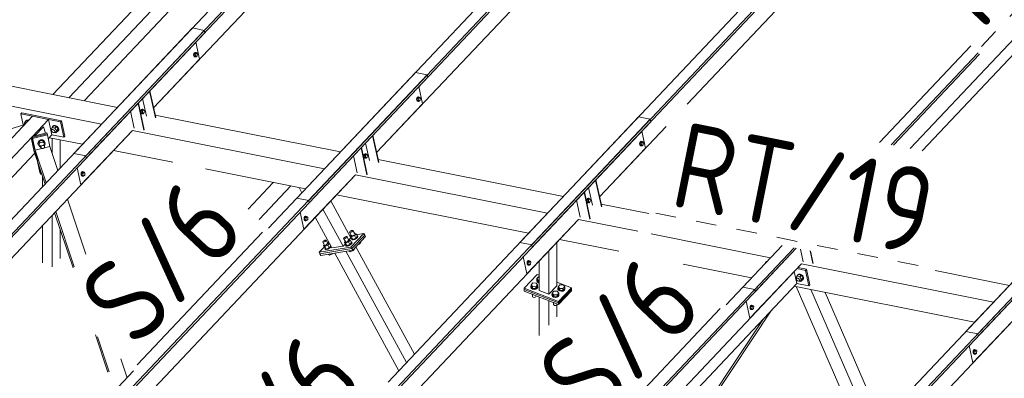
# Model space of a CAD drawing. Header units: millimetres. Extents: x -681 to 506, y -45 to 794.
# Tile 49 of 256: x -556 to -499, y 370 to 391. Entities that reach past the tile are written whole.
import ezdxf

# ---------------------------------------------------------------- set-up
doc = ezdxf.new("R2010")
doc.units = ezdxf.units.MM
doc.header["$LTSCALE"] = 0.6
doc.linetypes.add('XKITLINE00', pattern=[0])
doc.linetypes.add('XKITLINE02', pattern=[4, 2, -2])
for name, color, linetype, lineweight in [('Bolt', 7, 'Continuous', 0), ('Part', 2, 'Continuous', 0), ('PartMark', 3, 'Continuous', 0)]:
    doc.layers.add(name, color=color, linetype=linetype, lineweight=lineweight)
doc.styles.add('ISOCPEUR', font='ISOCPEUR.TTF')

msp = doc.modelspace()

# ---------------------------------------------------------------- linework, layer by layer
at = {"layer": 'Bolt', "color": 3, "linetype": 'XKITLINE00', "lineweight": 0}
for p, q in [((-546.008, 388.975), (-546.025, 388.908)), ((-546.025, 388.908), (-546.022, 388.844)), ((-546.022, 388.844), (-546.001, 388.799)), ((-545.977, 389.026), (-546.008, 388.975)), ((-546.001, 388.904), (-545.985, 388.971)), ((-545.999, 388.839), (-546.001, 388.904)), ((-545.978, 388.795), (-545.999, 388.839)), ((-545.977, 388.963), (-545.99, 388.849)), ((-545.99, 388.849), (-545.942, 388.799)), ((-545.99, 388.849), (-545.92, 388.835)), ((-545.985, 388.971), (-545.953, 389.022)), ((-545.939, 389.048), (-545.977, 389.026)), ((-545.918, 389.026), (-545.977, 388.963)), ((-545.977, 388.963), (-545.908, 388.949)), ((-545.953, 389.022), (-545.916, 389.044)), ((-545.939, 389.048), (-545.916, 389.044)), ((-545.92, 388.835), (-545.908, 388.949)), ((-545.872, 388.785), (-545.92, 388.835)), ((-545.918, 389.026), (-545.848, 389.012)), ((-545.916, 389.044), (-545.882, 389.031)), ((-545.908, 388.949), (-545.848, 389.012)), ((-545.882, 389.031), (-545.876, 389.018)), ((-545.812, 388.849), (-545.872, 388.785)), ((-545.848, 389.012), (-545.8, 388.962)), ((-545.8, 388.962), (-545.812, 388.849)), ((-546.001, 388.799), (-545.967, 388.786)), ((-545.944, 388.781), (-545.978, 388.795)), ((-545.967, 388.786), (-545.944, 388.781)), ((-545.921, 388.795), (-545.944, 388.781)), ((-545.942, 388.799), (-545.872, 388.785)), ((-533, 386.379), (-533.017, 386.312)), ((-533.017, 386.312), (-533.014, 386.248)), ((-533.014, 386.248), (-532.993, 386.203)), ((-532.969, 386.43), (-533, 386.379)), ((-532.993, 386.307), (-532.977, 386.374)), ((-532.991, 386.243), (-532.993, 386.307)), ((-532.993, 386.203), (-532.959, 386.19)), ((-532.97, 386.198), (-532.991, 386.243)), ((-532.969, 386.366), (-532.982, 386.253)), ((-532.982, 386.253), (-532.934, 386.203)), ((-532.982, 386.253), (-532.912, 386.239)), ((-532.977, 386.374), (-532.945, 386.425)), ((-532.936, 386.185), (-532.97, 386.198)), ((-532.931, 386.452), (-532.969, 386.43)), ((-532.91, 386.43), (-532.969, 386.366)), ((-532.969, 386.366), (-532.9, 386.352)), ((-532.959, 386.19), (-532.936, 386.185)), ((-532.945, 386.425), (-532.908, 386.447)), ((-532.913, 386.198), (-532.936, 386.185)), ((-532.934, 386.203), (-532.864, 386.189)), ((-532.931, 386.452), (-532.908, 386.447)), ((-532.912, 386.239), (-532.9, 386.352)), ((-532.864, 386.189), (-532.912, 386.239)), ((-532.91, 386.43), (-532.84, 386.416)), ((-532.908, 386.447), (-532.874, 386.434)), ((-532.9, 386.352), (-532.84, 386.416)), ((-532.874, 386.434), (-532.868, 386.421)), ((-532.804, 386.252), (-532.864, 386.189)), ((-532.84, 386.416), (-532.792, 386.366)), ((-532.792, 386.366), (-532.804, 386.252)), ((-549.107, 385.657), (-549.124, 385.59)), ((-549.124, 385.59), (-549.121, 385.526)), ((-549.121, 385.526), (-549.1, 385.481)), ((-549.076, 385.708), (-549.107, 385.657)), ((-549.101, 385.586), (-549.084, 385.653)), ((-549.098, 385.521), (-549.101, 385.586)), ((-549.1, 385.481), (-549.066, 385.468)), ((-549.077, 385.477), (-549.098, 385.521)), ((-549.077, 385.645), (-549.089, 385.531)), ((-549.089, 385.531), (-549.041, 385.481)), ((-549.089, 385.531), (-549.019, 385.517)), ((-549.084, 385.653), (-549.053, 385.704)), ((-549.017, 385.708), (-549.077, 385.645)), ((-549.077, 385.645), (-549.007, 385.631)), ((-549.043, 385.463), (-549.077, 385.477)), ((-549.038, 385.73), (-549.076, 385.708)), ((-549.066, 385.468), (-549.043, 385.463)), ((-549.053, 385.704), (-549.015, 385.726)), ((-549.02, 385.477), (-549.043, 385.463)), ((-549.041, 385.481), (-548.971, 385.467)), ((-549.038, 385.73), (-549.015, 385.726)), ((-549.019, 385.517), (-549.007, 385.631)), ((-548.971, 385.467), (-549.019, 385.517)), ((-549.017, 385.708), (-548.947, 385.694)), ((-549.015, 385.726), (-548.981, 385.713)), ((-549.007, 385.631), (-548.947, 385.694)), ((-548.981, 385.713), (-548.975, 385.7)), ((-548.912, 385.531), (-548.971, 385.467)), ((-548.947, 385.694), (-548.899, 385.644)), ((-548.899, 385.644), (-548.912, 385.531)), ((-555.865, 384.968), (-555.916, 384.848)), ((-555.905, 384.832), (-555.916, 384.848)), ((-555.88, 384.84), (-555.845, 384.877)), ((-555.879, 384.84), (-555.865, 384.855)), ((-555.865, 384.968), (-555.773, 385.066)), ((-555.77, 384.949), (-555.865, 384.968)), ((-555.865, 384.855), (-555.859, 384.855)), ((-555.831, 385.004), (-555.83, 385.027)), ((-555.83, 385.027), (-555.78, 385.076)), ((-555.83, 385.027), (-555.812, 385.046)), ((-555.763, 385.095), (-555.812, 385.046)), ((-555.78, 385.076), (-555.699, 385.082)), ((-555.773, 385.066), (-555.678, 385.047)), ((-555.682, 385.1), (-555.763, 385.095)), ((-555.699, 385.082), (-555.661, 385.065)), ((-555.644, 385.084), (-555.682, 385.1)), ((-554.336, 384.533), (-554.285, 384.653)), ((-554.313, 384.5), (-554.336, 384.533)), ((-554.314, 384.47), (-554.312, 384.513)), ((-554.292, 384.422), (-554.314, 384.47)), ((-554.312, 384.513), (-554.266, 384.562)), ((-554.312, 384.513), (-554.285, 384.54)), ((-554.251, 384.382), (-554.292, 384.422)), ((-554.285, 384.653), (-554.193, 384.751)), ((-554.285, 384.653), (-554.124, 384.621)), ((-554.285, 384.54), (-554.241, 384.543)), ((-554.252, 384.689), (-554.25, 384.712)), ((-554.202, 384.361), (-554.251, 384.382)), ((-554.25, 384.712), (-554.201, 384.761)), ((-554.25, 384.712), (-554.233, 384.73)), ((-554.241, 384.543), (-554.192, 384.521)), ((-554.183, 384.779), (-554.233, 384.73)), ((-554.158, 384.364), (-554.202, 384.361)), ((-554.201, 384.761), (-554.12, 384.767)), ((-554.032, 384.719), (-554.193, 384.751)), ((-554.192, 384.521), (-554.151, 384.481)), ((-554.102, 384.785), (-554.183, 384.779)), ((-554.131, 384.39), (-554.158, 384.364)), ((-554.155, 384.366), (-554.065, 384.348)), ((-554.151, 384.481), (-554.128, 384.433)), ((-554.131, 384.39), (-554.085, 384.439)), ((-554.128, 384.433), (-554.131, 384.39)), ((-554.124, 384.621), (-554.032, 384.719)), ((-554.124, 384.621), (-554.014, 384.468)), ((-554.12, 384.767), (-554.029, 384.727)), ((-554.011, 384.745), (-554.102, 384.785)), ((-554.065, 384.348), (-554.014, 384.468)), ((-554.065, 384.348), (-553.973, 384.446)), ((-553.922, 384.566), (-554.032, 384.719)), ((-554.029, 384.727), (-553.952, 384.653)), ((-554.014, 384.468), (-553.922, 384.566)), ((-553.935, 384.671), (-554.011, 384.745)), ((-553.965, 384.435), (-553.984, 384.434)), ((-553.973, 384.446), (-553.922, 384.566)), ((-553.916, 384.484), (-553.965, 384.435)), ((-553.952, 384.653), (-553.911, 384.564)), ((-553.894, 384.582), (-553.935, 384.671)), ((-553.911, 384.564), (-553.916, 384.484)), ((-553.916, 384.484), (-553.899, 384.503)), ((-553.899, 384.503), (-553.894, 384.582)), ((-555.098, 383.806), (-555.106, 383.715)), ((-555.101, 383.698), (-555.106, 383.715)), ((-555.101, 383.698), (-555.092, 383.789)), ((-555.068, 383.642), (-555.101, 383.698)), ((-555.038, 383.886), (-555.098, 383.806)), ((-555.092, 383.789), (-555.033, 383.869)), ((-555.024, 383.861), (-555.088, 383.701)), ((-555.057, 383.609), (-555.088, 383.701)), ((-555.057, 383.609), (-554.993, 383.768)), ((-554.944, 383.933), (-555.038, 383.886)), ((-555.033, 383.869), (-554.938, 383.916)), ((-554.838, 383.908), (-555.024, 383.861)), ((-554.993, 383.768), (-555.024, 383.861)), ((-554.993, 383.768), (-554.807, 383.815)), ((-554.839, 383.936), (-554.944, 383.933)), ((-554.938, 383.916), (-554.834, 383.919)), ((-554.753, 383.893), (-554.839, 383.936)), ((-554.807, 383.815), (-554.838, 383.908)), ((-554.715, 383.795), (-554.838, 383.908)), ((-554.834, 383.919), (-554.747, 383.875)), ((-554.684, 383.702), (-554.807, 383.815)), ((-554.719, 383.549), (-554.763, 383.682)), ((-554.708, 383.815), (-554.753, 383.893)), ((-554.747, 383.875), (-554.702, 383.798)), ((-554.731, 383.585), (-554.684, 383.702)), ((-554.684, 383.702), (-554.715, 383.795)), ((-554.702, 383.798), (-554.708, 383.815)), ((-554.702, 383.798), (-554.705, 383.766)), ((-519.992, 383.782), (-520.009, 383.716)), ((-520.009, 383.716), (-520.006, 383.651)), ((-519.961, 383.834), (-519.992, 383.782)), ((-519.985, 383.711), (-519.969, 383.778)), ((-519.983, 383.647), (-519.985, 383.711)), ((-519.961, 383.77), (-519.974, 383.656)), ((-519.969, 383.778), (-519.937, 383.829)), ((-519.923, 383.856), (-519.961, 383.834)), ((-519.901, 383.833), (-519.961, 383.77)), ((-519.961, 383.77), (-519.892, 383.756)), ((-519.937, 383.829), (-519.9, 383.851)), ((-519.923, 383.856), (-519.9, 383.851)), ((-519.904, 383.643), (-519.892, 383.756)), ((-519.901, 383.833), (-519.832, 383.82)), ((-519.9, 383.851), (-519.866, 383.838)), ((-519.892, 383.756), (-519.832, 383.82)), ((-519.866, 383.838), (-519.86, 383.825)), ((-519.832, 383.82), (-519.784, 383.769)), ((-519.784, 383.769), (-519.796, 383.656)), ((-555.057, 383.609), (-554.934, 383.496)), ((-554.934, 383.495), (-554.978, 383.628)), ((-554.934, 383.495), (-554.929, 383.545)), ((-554.91, 383.454), (-554.934, 383.495)), ((-554.929, 383.545), (-554.897, 383.588)), ((-554.863, 383.43), (-554.91, 383.454)), ((-554.897, 383.588), (-554.846, 383.613)), ((-554.807, 383.431), (-554.863, 383.43)), ((-554.846, 383.613), (-554.79, 383.615)), ((-554.755, 383.457), (-554.807, 383.431)), ((-554.79, 383.615), (-554.743, 383.591)), ((-554.723, 383.5), (-554.755, 383.457)), ((-554.743, 383.591), (-554.719, 383.549)), ((-554.719, 383.549), (-554.723, 383.5)), ((-536.068, 383.112), (-536.099, 383.061)), ((-536.076, 383.056), (-536.045, 383.107)), ((-536.009, 383.112), (-536.069, 383.048)), ((-536.03, 383.134), (-536.068, 383.112)), ((-536.045, 383.107), (-536.007, 383.129)), ((-536.03, 383.134), (-536.007, 383.129)), ((-536.009, 383.112), (-535.939, 383.098)), ((-536.007, 383.129), (-535.973, 383.116)), ((-535.999, 383.034), (-535.939, 383.098)), ((-535.973, 383.116), (-535.967, 383.103)), ((-535.939, 383.098), (-535.891, 383.048)), ((-520.006, 383.651), (-519.985, 383.607)), ((-519.985, 383.607), (-519.951, 383.593)), ((-519.962, 383.602), (-519.983, 383.647)), ((-519.974, 383.656), (-519.926, 383.606)), ((-519.974, 383.656), (-519.904, 383.643)), ((-519.928, 383.589), (-519.962, 383.602)), ((-519.951, 383.593), (-519.928, 383.589)), ((-519.905, 383.602), (-519.928, 383.589)), ((-519.926, 383.606), (-519.856, 383.592)), ((-519.856, 383.592), (-519.904, 383.643)), ((-519.796, 383.656), (-519.856, 383.592)), ((-536.099, 383.061), (-536.116, 382.994)), ((-536.116, 382.994), (-536.113, 382.93)), ((-536.113, 382.93), (-536.092, 382.885)), ((-536.093, 382.989), (-536.076, 383.056)), ((-536.09, 382.925), (-536.093, 382.989)), ((-536.092, 382.885), (-536.058, 382.872)), ((-536.069, 382.88), (-536.09, 382.925)), ((-536.069, 383.048), (-536.081, 382.935)), ((-536.081, 382.935), (-536.033, 382.885)), ((-536.081, 382.935), (-536.011, 382.921)), ((-536.069, 383.048), (-535.999, 383.034)), ((-536.035, 382.867), (-536.069, 382.88)), ((-536.058, 382.872), (-536.035, 382.867)), ((-536.012, 382.88), (-536.035, 382.867)), ((-536.033, 382.885), (-535.963, 382.871)), ((-536.011, 382.921), (-535.999, 383.034)), ((-535.963, 382.871), (-536.011, 382.921)), ((-535.903, 382.934), (-535.963, 382.871)), ((-535.891, 383.048), (-535.903, 382.934)), ((-552.579, 382.014), (-552.596, 381.948)), ((-552.596, 381.948), (-552.593, 381.883)), ((-552.548, 382.066), (-552.579, 382.014)), ((-552.573, 381.943), (-552.556, 382.01)), ((-552.57, 381.879), (-552.573, 381.943)), ((-552.549, 382.002), (-552.561, 381.888)), ((-552.556, 382.01), (-552.525, 382.061)), ((-552.489, 382.066), (-552.549, 382.002)), ((-552.549, 382.002), (-552.479, 381.988)), ((-552.51, 382.088), (-552.548, 382.066)), ((-552.525, 382.061), (-552.487, 382.083)), ((-552.51, 382.088), (-552.487, 382.083)), ((-552.491, 381.875), (-552.479, 381.988)), ((-552.489, 382.066), (-552.419, 382.052)), ((-552.487, 382.083), (-552.453, 382.07)), ((-552.479, 381.988), (-552.419, 382.052)), ((-552.453, 382.07), (-552.447, 382.057)), ((-552.419, 382.052), (-552.371, 382.001)), ((-552.371, 382.001), (-552.383, 381.888)), ((-552.593, 381.883), (-552.572, 381.839)), ((-552.572, 381.839), (-552.538, 381.825)), ((-552.549, 381.834), (-552.57, 381.879)), ((-552.561, 381.888), (-552.513, 381.838)), ((-552.561, 381.888), (-552.491, 381.875)), ((-552.515, 381.821), (-552.549, 381.834)), ((-552.538, 381.825), (-552.515, 381.821)), ((-552.492, 381.834), (-552.515, 381.821)), ((-552.513, 381.838), (-552.443, 381.824)), ((-552.443, 381.824), (-552.491, 381.875)), ((-552.383, 381.888), (-552.443, 381.824)), ((-523.091, 380.464), (-523.108, 380.398)), ((-523.108, 380.398), (-523.105, 380.333)), ((-523.105, 380.333), (-523.084, 380.289)), ((-523.06, 380.516), (-523.091, 380.464)), ((-523.085, 380.393), (-523.068, 380.46)), ((-523.082, 380.329), (-523.085, 380.393)), ((-523.084, 380.289), (-523.05, 380.275)), ((-523.061, 380.284), (-523.082, 380.329)), ((-523.061, 380.452), (-523.073, 380.338)), ((-523.073, 380.338), (-523.025, 380.288)), ((-523.073, 380.338), (-523.003, 380.325)), ((-523.068, 380.46), (-523.037, 380.511)), ((-523.001, 380.516), (-523.061, 380.452)), ((-523.061, 380.452), (-522.991, 380.438)), ((-523.027, 380.271), (-523.061, 380.284)), ((-523.022, 380.538), (-523.06, 380.516)), ((-523.05, 380.275), (-523.027, 380.271)), ((-523.037, 380.511), (-522.999, 380.533)), ((-523.004, 380.284), (-523.027, 380.271)), ((-523.025, 380.288), (-522.955, 380.274)), ((-523.022, 380.538), (-522.999, 380.533)), ((-523.003, 380.325), (-522.991, 380.438)), ((-522.955, 380.274), (-523.003, 380.325)), ((-523.001, 380.516), (-522.931, 380.502)), ((-522.999, 380.533), (-522.965, 380.52)), ((-522.991, 380.438), (-522.931, 380.502)), ((-522.965, 380.52), (-522.959, 380.507)), ((-522.895, 380.338), (-522.955, 380.274)), ((-522.931, 380.502), (-522.883, 380.451)), ((-522.883, 380.451), (-522.895, 380.338)), ((-539.571, 379.418), (-539.588, 379.351)), ((-539.588, 379.351), (-539.585, 379.287)), ((-539.585, 379.287), (-539.564, 379.242)), ((-539.54, 379.469), (-539.571, 379.418)), ((-539.565, 379.347), (-539.548, 379.413)), ((-539.562, 379.282), (-539.565, 379.347)), ((-539.564, 379.242), (-539.53, 379.229)), ((-539.541, 379.238), (-539.562, 379.282)), ((-539.541, 379.406), (-539.553, 379.292)), ((-539.553, 379.292), (-539.505, 379.242)), ((-539.553, 379.292), (-539.483, 379.278)), ((-539.548, 379.413), (-539.517, 379.465)), ((-539.481, 379.469), (-539.541, 379.406)), ((-539.541, 379.406), (-539.471, 379.392)), ((-539.507, 379.224), (-539.541, 379.238)), ((-539.502, 379.491), (-539.54, 379.469)), ((-539.53, 379.229), (-539.507, 379.224)), ((-539.517, 379.465), (-539.479, 379.487)), ((-539.484, 379.238), (-539.507, 379.224)), ((-539.505, 379.242), (-539.435, 379.228)), ((-539.502, 379.491), (-539.479, 379.487)), ((-539.483, 379.278), (-539.471, 379.392)), ((-539.435, 379.228), (-539.483, 379.278)), ((-539.481, 379.469), (-539.411, 379.455)), ((-539.479, 379.487), (-539.445, 379.474)), ((-539.471, 379.392), (-539.411, 379.455)), ((-539.445, 379.474), (-539.439, 379.461)), ((-539.375, 379.292), (-539.435, 379.228)), ((-539.411, 379.455), (-539.363, 379.405)), ((-539.363, 379.405), (-539.375, 379.292)), ((-536.932, 378.557), (-536.914, 378.586)), ((-536.924, 378.539), (-536.932, 378.557)), ((-536.891, 378.538), (-536.924, 378.539)), ((-536.809, 378.328), (-536.924, 378.539)), ((-536.914, 378.586), (-536.875, 378.618)), ((-536.843, 378.553), (-536.891, 378.538)), ((-536.875, 378.618), (-536.824, 378.645)), ((-536.792, 378.58), (-536.843, 378.553)), ((-536.824, 378.645), (-536.776, 378.66)), ((-536.753, 378.612), (-536.792, 378.58)), ((-536.776, 378.66), (-536.743, 378.658)), ((-536.735, 378.641), (-536.753, 378.612)), ((-536.743, 378.658), (-536.735, 378.641)), ((-536.628, 378.447), (-536.743, 378.658)), ((-538.49, 377.992), (-538.472, 378.021)), ((-538.481, 377.974), (-538.49, 377.992)), ((-538.449, 377.973), (-538.481, 377.974)), ((-538.367, 377.763), (-538.481, 377.974)), ((-538.472, 378.021), (-538.432, 378.053)), ((-538.401, 377.988), (-538.449, 377.973)), ((-538.432, 378.053), (-538.382, 378.08)), ((-538.35, 378.015), (-538.401, 377.988)), ((-538.382, 378.08), (-538.333, 378.095)), ((-538.31, 378.047), (-538.35, 378.015)), ((-538.333, 378.095), (-538.301, 378.093)), ((-538.292, 378.076), (-538.31, 378.047)), ((-538.301, 378.093), (-538.292, 378.076)), ((-538.186, 377.882), (-538.301, 378.093)), ((-538.205, 377.916), (-538.176, 377.928)), ((-538.176, 377.928), (-538.105, 377.895)), ((-537.278, 378.191), (-537.26, 378.219)), ((-537.27, 378.173), (-537.278, 378.191)), ((-537.237, 378.172), (-537.27, 378.173)), ((-537.155, 377.962), (-537.27, 378.173)), ((-537.26, 378.219), (-537.22, 378.252)), ((-537.189, 378.186), (-537.237, 378.172)), ((-537.18, 378.008), (-537.235, 377.949)), ((-537.235, 377.949), (-537.164, 377.916)), ((-537.156, 377.802), (-537.235, 377.949)), ((-537.22, 378.252), (-537.17, 378.279)), ((-537.138, 378.214), (-537.189, 378.186)), ((-537.17, 378.279), (-537.122, 378.294)), ((-536.993, 377.988), (-537.164, 377.916)), ((-537.098, 378.246), (-537.138, 378.214)), ((-537.122, 378.294), (-537.089, 378.292)), ((-537.08, 378.275), (-537.098, 378.246)), ((-537.089, 378.292), (-537.08, 378.275)), ((-536.974, 378.081), (-537.089, 378.292)), ((-536.993, 378.115), (-536.965, 378.127)), ((-536.893, 378.094), (-536.993, 377.988)), ((-536.993, 377.988), (-536.913, 377.841)), ((-536.965, 378.127), (-536.893, 378.094)), ((-536.913, 377.841), (-536.813, 377.947)), ((-536.893, 378.094), (-536.813, 377.947)), ((-536.834, 378.374), (-536.89, 378.315)), ((-536.89, 378.315), (-536.818, 378.282)), ((-536.81, 378.168), (-536.89, 378.315)), ((-536.802, 377.952), (-536.835, 377.899)), ((-536.834, 377.985), (-536.817, 377.984)), ((-536.821, 378.163), (-536.814, 378.175)), ((-536.806, 378.131), (-536.821, 378.163)), ((-536.82, 377.871), (-536.787, 377.924)), ((-536.647, 378.355), (-536.818, 378.282)), ((-536.818, 378.282), (-536.738, 378.135)), ((-536.817, 377.984), (-536.802, 377.952)), ((-536.802, 377.957), (-536.817, 377.984)), ((-536.81, 378.168), (-536.738, 378.135)), ((-536.745, 378.128), (-536.806, 378.131)), ((-536.791, 378.103), (-536.806, 378.131)), ((-536.787, 377.924), (-536.802, 377.957)), ((-536.791, 378.103), (-536.73, 378.1)), ((-536.656, 378.155), (-536.745, 378.128)), ((-536.738, 378.135), (-536.567, 378.208)), ((-536.73, 378.1), (-536.641, 378.128)), ((-536.562, 378.205), (-536.656, 378.155)), ((-536.647, 378.481), (-536.619, 378.493)), ((-536.547, 378.46), (-536.647, 378.355)), ((-536.647, 378.355), (-536.567, 378.208)), ((-536.641, 378.128), (-536.547, 378.178)), ((-536.619, 378.493), (-536.547, 378.46)), ((-536.567, 378.208), (-536.467, 378.313)), ((-536.489, 378.265), (-536.562, 378.205)), ((-536.547, 378.46), (-536.467, 378.313)), ((-536.547, 378.178), (-536.474, 378.238)), ((-536.456, 378.318), (-536.489, 378.265)), ((-536.488, 378.352), (-536.471, 378.351)), ((-536.474, 378.238), (-536.441, 378.291)), ((-536.471, 378.351), (-536.456, 378.318)), ((-536.456, 378.323), (-536.471, 378.351)), ((-536.441, 378.291), (-536.456, 378.323)), ((-536.375, 377.854), (-536.275, 377.96)), ((-536.275, 377.96), (-536.29, 377.987)), ((-538.391, 377.809), (-538.447, 377.75)), ((-538.447, 377.75), (-538.376, 377.717)), ((-538.367, 377.603), (-538.447, 377.75)), ((-538.379, 377.598), (-538.371, 377.61)), ((-538.363, 377.565), (-538.379, 377.598)), ((-538.205, 377.789), (-538.376, 377.717)), ((-538.376, 377.717), (-538.296, 377.57)), ((-538.367, 377.603), (-538.296, 377.57)), ((-538.303, 377.562), (-538.363, 377.565)), ((-538.348, 377.538), (-538.363, 377.565)), ((-538.348, 377.538), (-538.288, 377.535)), ((-538.214, 377.59), (-538.303, 377.562)), ((-538.296, 377.57), (-538.125, 377.642)), ((-538.288, 377.535), (-538.199, 377.562)), ((-538.12, 377.64), (-538.214, 377.59)), ((-538.105, 377.895), (-538.205, 377.789)), ((-538.205, 377.789), (-538.125, 377.642)), ((-538.199, 377.562), (-538.105, 377.613)), ((-538.125, 377.642), (-538.025, 377.748)), ((-538.047, 377.7), (-538.12, 377.64)), ((-538.105, 377.895), (-538.025, 377.748)), ((-538.105, 377.613), (-538.032, 377.672)), ((-538.018, 377.746), (-538.047, 377.7)), ((-538.046, 377.786), (-538.039, 377.786)), ((-538.032, 377.672), (-538.003, 377.719)), ((-537.167, 377.797), (-537.159, 377.809)), ((-537.151, 377.764), (-537.167, 377.797)), ((-537.164, 377.916), (-537.084, 377.769)), ((-537.156, 377.802), (-537.084, 377.769)), ((-537.091, 377.761), (-537.151, 377.764)), ((-537.137, 377.737), (-537.151, 377.764)), ((-537.137, 377.737), (-537.076, 377.734)), ((-537.002, 377.789), (-537.091, 377.761)), ((-537.084, 377.769), (-536.913, 377.841)), ((-537.076, 377.734), (-536.987, 377.761)), ((-536.908, 377.839), (-537.002, 377.789)), ((-536.987, 377.761), (-536.893, 377.811)), ((-536.963, 377.448), (-536.973, 377.465)), ((-536.963, 377.448), (-536.892, 377.415)), ((-536.892, 377.415), (-536.924, 377.473)), ((-536.835, 377.899), (-536.908, 377.839)), ((-536.893, 377.811), (-536.82, 377.871)), ((-536.892, 377.415), (-536.721, 377.488)), ((-536.721, 377.488), (-536.736, 377.515)), ((-536.721, 377.488), (-536.621, 377.593)), ((-536.621, 377.593), (-536.636, 377.621)), ((-536.444, 377.825), (-536.375, 377.854)), ((-536.375, 377.854), (-536.39, 377.882)), ((-538.175, 377.249), (-538.185, 377.267)), ((-538.175, 377.249), (-538.104, 377.216)), ((-538.104, 377.216), (-538.136, 377.275)), ((-538.104, 377.216), (-537.933, 377.289)), ((-537.933, 377.289), (-537.942, 377.306)), ((-537.933, 377.289), (-537.911, 377.311)), ((-526.563, 376.822), (-526.58, 376.755)), ((-526.532, 376.873), (-526.563, 376.822)), ((-526.557, 376.75), (-526.54, 376.817)), ((-526.532, 376.809), (-526.545, 376.696)), ((-526.54, 376.817), (-526.508, 376.868)), ((-526.494, 376.895), (-526.532, 376.873)), ((-526.473, 376.873), (-526.532, 376.809)), ((-526.532, 376.809), (-526.463, 376.795)), ((-526.508, 376.868), (-526.471, 376.89)), ((-526.494, 376.895), (-526.471, 376.89)), ((-526.475, 376.682), (-526.463, 376.795)), ((-526.473, 376.873), (-526.403, 376.859)), ((-526.471, 376.89), (-526.437, 376.877)), ((-526.463, 376.795), (-526.403, 376.859)), ((-526.437, 376.877), (-526.431, 376.864)), ((-526.403, 376.859), (-526.355, 376.809)), ((-526.355, 376.809), (-526.367, 376.695)), ((-526.58, 376.755), (-526.577, 376.691)), ((-526.577, 376.691), (-526.556, 376.646)), ((-526.554, 376.686), (-526.557, 376.75)), ((-526.556, 376.646), (-526.522, 376.633)), ((-526.533, 376.641), (-526.554, 376.686)), ((-526.545, 376.696), (-526.497, 376.646)), ((-526.545, 376.696), (-526.475, 376.682)), ((-526.499, 376.628), (-526.533, 376.641)), ((-526.522, 376.633), (-526.499, 376.628)), ((-526.476, 376.641), (-526.499, 376.628)), ((-526.497, 376.646), (-526.427, 376.632)), ((-526.427, 376.632), (-526.475, 376.682)), ((-526.367, 376.695), (-526.427, 376.632)), ((-526.015, 375.744), (-526.001, 375.773)), ((-525.989, 375.678), (-526.015, 375.744)), ((-526.015, 375.719), (-526.015, 375.744)), ((-525.989, 375.652), (-526.015, 375.719)), ((-526.001, 375.851), (-525.902, 375.956)), ((-526.001, 375.744), (-526.001, 375.851)), ((-525.909, 375.742), (-526.001, 375.851)), ((-525.909, 375.636), (-526.001, 375.744)), ((-525.916, 375.628), (-525.989, 375.678)), ((-525.989, 375.652), (-525.916, 375.603)), ((-525.916, 375.628), (-525.88, 375.622)), ((-525.909, 375.636), (-525.909, 375.742)), ((-525.909, 375.742), (-525.88, 375.742)), ((-525.88, 375.635), (-525.909, 375.636)), ((-525.902, 375.956), (-525.88, 375.956)), ((-510.886, 375.86), (-510.835, 375.98)), ((-510.862, 375.827), (-510.886, 375.86)), ((-510.864, 375.797), (-510.861, 375.84)), ((-510.842, 375.749), (-510.864, 375.797)), ((-510.861, 375.84), (-510.815, 375.889)), ((-510.861, 375.84), (-510.835, 375.867)), ((-510.8, 375.709), (-510.842, 375.749)), ((-510.835, 375.98), (-510.743, 376.078)), ((-510.835, 375.98), (-510.674, 375.948)), ((-510.835, 375.867), (-510.791, 375.87)), ((-510.801, 376.016), (-510.8, 376.039)), ((-510.8, 376.039), (-510.75, 376.088)), ((-510.8, 376.039), (-510.782, 376.057)), ((-510.751, 375.688), (-510.8, 375.709)), ((-510.791, 375.87), (-510.742, 375.848)), ((-510.733, 376.106), (-510.782, 376.057)), ((-510.707, 375.691), (-510.751, 375.688)), ((-510.75, 376.088), (-510.669, 376.094)), ((-510.582, 376.046), (-510.743, 376.078)), ((-510.742, 375.848), (-510.7, 375.808)), ((-510.652, 376.112), (-510.733, 376.106)), ((-510.681, 375.717), (-510.707, 375.691)), ((-510.705, 375.693), (-510.615, 375.675)), ((-510.7, 375.808), (-510.678, 375.76)), ((-510.681, 375.717), (-510.635, 375.766)), ((-510.678, 375.76), (-510.681, 375.717)), ((-510.674, 375.948), (-510.582, 376.046)), ((-510.674, 375.948), (-510.564, 375.795)), ((-510.669, 376.094), (-510.578, 376.054)), ((-510.561, 376.072), (-510.652, 376.112)), ((-510.615, 375.675), (-510.564, 375.795)), ((-510.615, 375.675), (-510.523, 375.773)), ((-510.472, 375.893), (-510.582, 376.046)), ((-510.578, 376.054), (-510.502, 375.98)), ((-510.564, 375.795), (-510.472, 375.893)), ((-510.485, 375.998), (-510.561, 376.072)), ((-510.515, 375.762), (-510.534, 375.761)), ((-510.523, 375.773), (-510.472, 375.893)), ((-510.466, 375.811), (-510.515, 375.762)), ((-510.502, 375.98), (-510.461, 375.891)), ((-510.443, 375.909), (-510.485, 375.998)), ((-510.461, 375.891), (-510.466, 375.811)), ((-510.466, 375.811), (-510.448, 375.83)), ((-510.448, 375.83), (-510.443, 375.909)), ((-526.36, 375.378), (-526.347, 375.407)), ((-526.335, 375.312), (-526.36, 375.378)), ((-526.36, 375.352), (-526.36, 375.378)), ((-526.335, 375.286), (-526.36, 375.352)), ((-526.347, 375.484), (-526.247, 375.59)), ((-526.347, 375.378), (-526.347, 375.484)), ((-526.255, 375.376), (-526.347, 375.484)), ((-526.255, 375.269), (-526.347, 375.378)), ((-526.262, 375.262), (-526.335, 375.312)), ((-526.335, 375.286), (-526.262, 375.237)), ((-526.159, 375.243), (-526.262, 375.262)), ((-526.262, 375.237), (-526.159, 375.217)), ((-526.255, 375.269), (-526.255, 375.376)), ((-526.062, 375.373), (-526.255, 375.376)), ((-526.255, 375.269), (-526.062, 375.267)), ((-526.247, 375.59), (-526.055, 375.587)), ((-526.056, 375.259), (-526.159, 375.243)), ((-526.159, 375.217), (-526.056, 375.234)), ((-525.963, 375.479), (-526.062, 375.373)), ((-526.062, 375.267), (-526.062, 375.373)), ((-526.062, 375.267), (-525.963, 375.372)), ((-525.979, 375.307), (-526.056, 375.259)), ((-526.056, 375.234), (-525.979, 375.281)), ((-526.055, 375.587), (-525.963, 375.479)), ((-525.949, 375.372), (-525.979, 375.307)), ((-525.979, 375.281), (-525.949, 375.347)), ((-525.963, 375.372), (-525.963, 375.479)), ((-525.963, 375.407), (-525.949, 375.372)), ((-525.949, 375.347), (-525.949, 375.372)), ((-525.916, 375.603), (-525.88, 375.596)), ((-525.112, 375.002), (-525.013, 375.108)), ((-525.013, 375.108), (-524.82, 375.106)), ((-524.82, 375.106), (-524.728, 374.997)), ((-524.78, 375.263), (-524.767, 375.292)), ((-524.754, 375.196), (-524.78, 375.263)), ((-524.78, 375.237), (-524.78, 375.263)), ((-524.754, 375.171), (-524.78, 375.237)), ((-524.767, 375.369), (-524.667, 375.475)), ((-524.767, 375.262), (-524.767, 375.369)), ((-524.674, 375.26), (-524.767, 375.369)), ((-524.674, 375.154), (-524.767, 375.262)), ((-524.681, 375.147), (-524.754, 375.196)), ((-524.754, 375.171), (-524.681, 375.121)), ((-524.579, 375.128), (-524.681, 375.147)), ((-524.681, 375.121), (-524.579, 375.102)), ((-524.674, 375.154), (-524.674, 375.26)), ((-524.482, 375.258), (-524.674, 375.26)), ((-524.674, 375.154), (-524.482, 375.151)), ((-524.667, 375.475), (-524.474, 375.472)), ((-524.475, 375.144), (-524.579, 375.128)), ((-524.579, 375.102), (-524.475, 375.118)), ((-524.382, 375.363), (-524.482, 375.258)), ((-524.482, 375.151), (-524.482, 375.258)), ((-524.482, 375.151), (-524.382, 375.257)), ((-524.398, 375.191), (-524.475, 375.144)), ((-524.475, 375.118), (-524.398, 375.166)), ((-524.474, 375.472), (-524.382, 375.363)), ((-524.369, 375.257), (-524.398, 375.191)), ((-524.398, 375.166), (-524.369, 375.231)), ((-524.382, 375.257), (-524.382, 375.363)), ((-524.382, 375.291), (-524.369, 375.257)), ((-524.369, 375.231), (-524.369, 375.257)), ((-526.273, 374.933), (-526.255, 374.912)), ((-526.266, 374.823), (-526.266, 374.925)), ((-526.252, 374.787), (-526.266, 374.823)), ((-526.255, 374.912), (-526.255, 374.926)), ((-526.255, 374.912), (-526.217, 374.911)), ((-526.252, 374.787), (-526.213, 374.761)), ((-526.213, 374.761), (-526.157, 374.75)), ((-526.157, 374.75), (-526.101, 374.759)), ((-526.101, 374.759), (-526.06, 374.785)), ((-526.06, 374.785), (-526.044, 374.82)), ((-526.044, 374.82), (-526.044, 374.844)), ((-525.126, 374.896), (-525.112, 374.925)), ((-525.1, 374.83), (-525.126, 374.896)), ((-525.126, 374.871), (-525.126, 374.896)), ((-525.1, 374.804), (-525.126, 374.871)), ((-525.112, 374.896), (-525.112, 375.002)), ((-525.02, 374.894), (-525.112, 375.002)), ((-525.02, 374.788), (-525.112, 374.896)), ((-525.027, 374.78), (-525.1, 374.83)), ((-525.1, 374.804), (-525.027, 374.755)), ((-524.925, 374.761), (-525.027, 374.78)), ((-525.027, 374.755), (-524.925, 374.736)), ((-525.02, 374.788), (-525.02, 374.894)), ((-524.827, 374.891), (-525.02, 374.894)), ((-525.02, 374.788), (-524.827, 374.785)), ((-524.821, 374.778), (-524.925, 374.761)), ((-524.925, 374.736), (-524.821, 374.752)), ((-524.728, 374.997), (-524.827, 374.891)), ((-524.827, 374.785), (-524.728, 374.891)), ((-524.827, 374.785), (-524.827, 374.891)), ((-524.744, 374.825), (-524.821, 374.778)), ((-524.821, 374.752), (-524.744, 374.799)), ((-524.715, 374.891), (-524.744, 374.825)), ((-524.744, 374.799), (-524.715, 374.865)), ((-524.728, 374.891), (-524.728, 374.997)), ((-524.728, 374.925), (-524.715, 374.891)), ((-524.715, 374.865), (-524.715, 374.891)), ((-525.038, 374.451), (-525.02, 374.43)), ((-525.031, 374.342), (-525.031, 374.443)), ((-525.017, 374.306), (-525.031, 374.342)), ((-525.02, 374.43), (-525.02, 374.444)), ((-525.02, 374.43), (-524.983, 374.43)), ((-525.017, 374.306), (-524.978, 374.279)), ((-524.978, 374.279), (-524.922, 374.269)), ((-524.922, 374.269), (-524.867, 374.278)), ((-524.867, 374.278), (-524.825, 374.303)), ((-524.825, 374.303), (-524.809, 374.339)), ((-524.809, 374.339), (-524.809, 374.362)), ((-513.555, 374.225), (-513.572, 374.159)), ((-513.572, 374.159), (-513.569, 374.094)), ((-513.569, 374.094), (-513.548, 374.049)), ((-513.524, 374.277), (-513.555, 374.225)), ((-513.548, 374.154), (-513.532, 374.221)), ((-513.546, 374.09), (-513.548, 374.154)), ((-513.548, 374.049), (-513.514, 374.036)), ((-513.525, 374.045), (-513.546, 374.09)), ((-513.524, 374.213), (-513.537, 374.099)), ((-513.537, 374.099), (-513.489, 374.049)), ((-513.537, 374.099), (-513.467, 374.086)), ((-513.532, 374.221), (-513.5, 374.272)), ((-513.491, 374.032), (-513.525, 374.045)), ((-513.486, 374.299), (-513.524, 374.277)), ((-513.465, 374.276), (-513.524, 374.213)), ((-513.524, 374.213), (-513.455, 374.199)), ((-513.514, 374.036), (-513.491, 374.032)), ((-513.5, 374.272), (-513.463, 374.294)), ((-513.468, 374.045), (-513.491, 374.032)), ((-513.489, 374.049), (-513.419, 374.035)), ((-513.486, 374.299), (-513.463, 374.294)), ((-513.467, 374.086), (-513.455, 374.199)), ((-513.419, 374.035), (-513.467, 374.086)), ((-513.465, 374.276), (-513.395, 374.263)), ((-513.463, 374.294), (-513.429, 374.281)), ((-513.455, 374.199), (-513.395, 374.263)), ((-513.429, 374.281), (-513.423, 374.268)), ((-513.359, 374.099), (-513.419, 374.035)), ((-513.395, 374.263), (-513.347, 374.212)), ((-513.347, 374.212), (-513.359, 374.099)), ((-500.547, 371.629), (-500.564, 371.562)), ((-500.516, 371.68), (-500.547, 371.629)), ((-500.54, 371.558), (-500.524, 371.624)), ((-500.516, 371.617), (-500.529, 371.503)), ((-500.524, 371.624), (-500.492, 371.676)), ((-500.478, 371.702), (-500.516, 371.68)), ((-500.456, 371.68), (-500.516, 371.617)), ((-500.516, 371.617), (-500.447, 371.603)), ((-500.492, 371.676), (-500.455, 371.698)), ((-500.478, 371.702), (-500.455, 371.698)), ((-500.456, 371.68), (-500.387, 371.666)), ((-500.455, 371.698), (-500.421, 371.685)), ((-500.447, 371.603), (-500.387, 371.666)), ((-500.421, 371.685), (-500.415, 371.672)), ((-500.387, 371.666), (-500.339, 371.616)), ((-500.339, 371.616), (-500.351, 371.502)), ((-500.564, 371.562), (-500.561, 371.498)), ((-500.561, 371.498), (-500.54, 371.453)), ((-500.538, 371.493), (-500.54, 371.558)), ((-500.54, 371.453), (-500.506, 371.44)), ((-500.517, 371.448), (-500.538, 371.493)), ((-500.529, 371.503), (-500.481, 371.453)), ((-500.529, 371.503), (-500.459, 371.489)), ((-500.483, 371.435), (-500.517, 371.448)), ((-500.506, 371.44), (-500.483, 371.435)), ((-500.46, 371.449), (-500.483, 371.435)), ((-500.481, 371.453), (-500.411, 371.439)), ((-500.459, 371.489), (-500.447, 371.603)), ((-500.411, 371.439), (-500.459, 371.489)), ((-500.351, 371.502), (-500.411, 371.439))]:
    msp.add_line(p, q, dxfattribs=at)
at = {"layer": 'Part', "color": 2, "linetype": 'XKITLINE00', "lineweight": 0}
for p, q in [((-552.324, 383.004), (-513.128, 424.524)), ((-552.295, 382.868), (-513.098, 424.388)), ((-539.316, 380.408), (-500.12, 421.928)), ((-539.287, 380.271), (-500.09, 421.791)), ((-526.308, 377.812), (-487.112, 419.331)), ((-526.279, 377.675), (-487.082, 419.195)), ((-548.36, 385.808), (-517.322, 418.686)), ((-535.352, 383.211), (-504.314, 416.09)), ((-500.292, 372.619), (-461.096, 414.139)), ((-500.262, 372.482), (-461.066, 414.002)), ((-517.235, 386.027), (-491.306, 413.494)), ((-504.227, 383.431), (-478.297, 410.897)), ((-478.563, 409.747), (-503.536, 383.293)), ((-532.568, 408.358), (-553.302, 386.394)), ((-552.414, 386.217), (-532.009, 407.831)), ((-553.012, 383.142), (-530.79, 406.68)), ((-543.724, 397.71), (-554.231, 386.58)), ((-540.004, 380.545), (-524.337, 397.141)), ((-526.996, 377.949), (-511.329, 394.545)), ((-582.105, 351.458), (-545.407, 390.331)), ((-581.972, 351.432), (-545.378, 390.195)), ((-560.696, 375.002), (-546.095, 390.469)), ((-545.407, 390.331), (-546.095, 390.469)), ((-545.378, 390.195), (-545.407, 390.331)), ((-545.681, 388.646), (-545.898, 389.644)), ((-506.023, 383.789), (-500.694, 389.434)), ((-505.335, 383.652), (-500.262, 389.026)), ((-505.202, 383.626), (-500.178, 388.947)), ((-500.98, 372.756), (-485.313, 389.352)), ((-548.36, 385.808), (-545.681, 388.646)), ((-561.278, 387.986), (-550.474, 385.83)), ((-550.211, 368.868), (-532.399, 387.735)), ((-541.666, 378.784), (-533.087, 387.872)), ((-532.399, 387.735), (-533.087, 387.872)), ((-532.37, 387.598), (-532.399, 387.735)), ((-550.169, 368.744), (-532.37, 387.598)), ((-562.609, 387.091), (-551.396, 384.853)), ((-548.254, 385.22), (-548.594, 386.788)), ((-548.237, 385.238), (-548.577, 386.806)), ((-532.673, 386.049), (-532.89, 387.047)), ((-548.928, 384.505), (-549.269, 386.073)), ((-548.911, 384.523), (-549.251, 386.091)), ((-548.784, 385.325), (-549.006, 386.351)), ((-535.352, 383.211), (-532.673, 386.049)), ((-556.058, 385.522), (-556.116, 385.461)), ((-556.116, 385.461), (-553.793, 384.997)), ((-556.116, 385.461), (-555.975, 384.81)), ((-556.058, 385.522), (-553.735, 385.058)), ((-549.486, 384.616), (-549.702, 385.614)), ((-548.27, 385.39), (-537.466, 383.233)), ((-555.419, 385.322), (-563.057, 377.231)), ((-557.459, 384.344), (-555.871, 384.843)), ((-556.093, 346.261), (-519.391, 385.139)), ((-555.96, 346.234), (-519.362, 385.002)), ((-555.427, 384.144), (-554.49, 385.136)), ((-554.49, 385.136), (-555.419, 385.322)), ((-554.292, 384.227), (-554.49, 385.136)), ((-553.793, 384.997), (-553.735, 385.058)), ((-553.595, 384.088), (-553.793, 384.997)), ((-553.735, 385.058), (-553.538, 384.149)), ((-534.679, 369.81), (-520.079, 385.276)), ((-519.391, 385.139), (-520.079, 385.276)), ((-519.362, 385.002), (-519.391, 385.139)), ((-580.063, 352.226), (-549.601, 384.494)), ((-554.594, 384.353), (-555.455, 384.136)), ((-555.436, 384.079), (-554.575, 384.295)), ((-554.575, 384.295), (-555.436, 384.079)), ((-555.288, 384.178), (-554.791, 384.705)), ((-554.668, 384.334), (-554.791, 384.705)), ((-554.575, 384.295), (-554.594, 384.353)), ((-554.556, 384.237), (-554.575, 384.295)), ((-552.598, 381.319), (-549.601, 384.494)), ((-549.601, 384.494), (-538.388, 382.256)), ((-522.344, 380.615), (-518.464, 384.725)), ((-519.665, 383.453), (-519.882, 384.451)), ((-562.473, 376.68), (-555.451, 384.118)), ((-555.481, 383.975), (-555.432, 384.027)), ((-555.323, 383.247), (-555.481, 383.975)), ((-555.307, 383.454), (-555.481, 383.975)), ((-555.455, 384.136), (-555.436, 384.079)), ((-555.001, 382.044), (-555.455, 384.136)), ((-555.436, 384.079), (-554.982, 381.987)), ((-555.436, 384.079), (-555.417, 384.021)), ((-554.982, 381.987), (-555.436, 384.079)), ((-555.417, 384.021), (-554.556, 384.237)), ((-555.417, 384.021), (-554.963, 381.929)), ((-554.408, 383.555), (-554.556, 384.237)), ((-554.505, 384.002), (-554.292, 384.227)), ((-554.442, 384.068), (-552.502, 383.681)), ((-554.292, 384.227), (-553.595, 384.088)), ((-554.282, 383.179), (-554.282, 384.036)), ((-553.821, 382.284), (-553.821, 383.944)), ((-553.595, 384.088), (-553.538, 384.149)), ((-535.775, 382.729), (-535.998, 383.755)), ((-535.246, 382.623), (-535.586, 384.191)), ((-535.229, 382.641), (-535.569, 384.209)), ((-561.914, 376.153), (-555.295, 383.164)), ((-555.323, 383.247), (-555.149, 382.727)), ((-555.149, 382.727), (-555.307, 383.454)), ((-555.269, 383.339), (-554.408, 383.555)), ((-555.111, 382.611), (-555.269, 383.339)), ((-554.631, 381.426), (-555.269, 383.339)), ((-553.941, 382.157), (-554.408, 383.555)), ((-552.324, 383.004), (-553.012, 383.142)), ((-550.706, 383.323), (-547.247, 382.632)), ((-535.92, 381.909), (-536.261, 383.477)), ((-535.903, 381.927), (-536.243, 383.495)), ((-522.344, 380.615), (-519.665, 383.453)), ((-554.693, 381.36), (-555.111, 382.611)), ((-552.324, 383.004), (-552.295, 382.868)), ((-536.478, 382.02), (-536.694, 383.017)), ((-535.261, 382.793), (-524.458, 380.637)), ((-554.982, 381.987), (-555.001, 382.044)), ((-554.963, 381.929), (-554.982, 381.987)), ((-554.963, 381.929), (-554.889, 381.947)), ((-552.815, 382.317), (-552.598, 381.319)), ((-545.339, 382.251), (-539.494, 381.085)), ((-554.852, 381.192), (-554.852, 381.836)), ((-549.867, 367.836), (-536.593, 381.897)), ((-542.851, 379.903), (-541.379, 381.461)), ((-539.59, 378.722), (-536.593, 381.897)), ((-536.593, 381.898), (-525.38, 379.66)), ((-522.238, 380.027), (-522.578, 381.595)), ((-522.22, 380.045), (-522.561, 381.613)), ((-542.205, 379.292), (-540.351, 381.256)), ((-539.709, 380.857), (-539.874, 381.161)), ((-522.912, 379.312), (-523.253, 380.88)), ((-522.895, 379.331), (-523.235, 380.899)), ((-522.767, 380.132), (-522.99, 381.158)), ((-552.311, 377.269), (-553.384, 380.486)), ((-539.316, 380.408), (-540.004, 380.545)), ((-539.316, 380.408), (-539.287, 380.271)), ((-536.849, 378.228), (-538.021, 380.384)), ((-537.698, 380.726), (-526.486, 378.488)), ((-523.47, 379.424), (-523.686, 380.421)), ((-553.063, 376.472), (-554.136, 379.689)), ((-553.001, 376.538), (-554.074, 379.756)), ((-539.807, 379.72), (-539.59, 378.722)), ((-537.31, 377.739), (-538.482, 379.896)), ((-530.082, 341.063), (-493.375, 379.946)), ((-529.949, 341.036), (-493.345, 379.809)), ((-522.253, 380.197), (-519.479, 379.643)), ((-508.663, 364.617), (-494.063, 380.083)), ((-554.282, 376.534), (-554.282, 379.535)), ((-548.938, 352.445), (-523.585, 379.301)), ((-537.956, 377.633), (-538.929, 379.423)), ((-526.582, 376.126), (-523.585, 379.301)), ((-523.585, 379.302), (-520.125, 378.611)), ((-554.852, 376.756), (-554.852, 378.931)), ((-553.821, 377.022), (-553.821, 378.744)), ((-538.143, 377.977), (-538.706, 377.381)), ((-537.31, 377.739), (-536.849, 378.228)), ((-536.913, 378.346), (-536.099, 378.48)), ((-536.099, 378.48), (-536.848, 377.686)), ((-536.798, 377.594), (-536.049, 378.388)), ((-536.049, 378.388), (-536.798, 377.594)), ((-536.748, 377.502), (-535.999, 378.296)), ((-536.049, 378.388), (-536.099, 378.48)), ((-535.999, 378.296), (-536.049, 378.388)), ((-526.308, 377.812), (-526.996, 377.949)), ((-524.849, 375.425), (-524.849, 377.962)), ((-524.69, 378.13), (-521.231, 377.44)), ((-519.346, 378.455), (-512.372, 377.064)), ((-536.848, 377.686), (-538.706, 377.381)), ((-538.706, 377.381), (-538.656, 377.289)), ((-538.656, 377.289), (-536.798, 377.594)), ((-538.656, 377.289), (-536.798, 377.594)), ((-536.748, 377.502), (-538.606, 377.197)), ((-537.956, 377.633), (-537.31, 377.739)), ((-533.612, 370.94), (-537.146, 377.437)), ((-536.798, 377.594), (-536.848, 377.686)), ((-536.798, 377.594), (-536.748, 377.502)), ((-533.151, 371.428), (-536.562, 377.7)), ((-526.308, 377.812), (-526.279, 377.675)), ((-525.31, 377.473), (-525.31, 374.936)), ((-522.474, 365.498), (-511.005, 377.646)), ((-522.39, 365.419), (-510.872, 377.619)), ((-514.964, 374.319), (-511.693, 377.783)), ((-513.988, 375.352), (-511.693, 377.783)), ((-513.3, 375.215), (-511.005, 377.646)), ((-513.27, 375.079), (-510.872, 377.619)), ((-510.462, 376.827), (-510.623, 377.57)), ((-509.904, 376.716), (-510.065, 377.458)), ((-509.887, 376.734), (-510.043, 377.454)), ((-538.606, 377.197), (-538.656, 377.289)), ((-534.059, 370.467), (-537.792, 377.331)), ((-526.799, 377.124), (-526.582, 376.126)), ((-525.88, 375.159), (-525.88, 376.87)), ((-512.608, 376.849), (-512.665, 376.788)), ((-512.665, 376.788), (-512.638, 376.782)), ((-512.665, 376.788), (-512.659, 376.76)), ((-512.608, 376.849), (-512.58, 376.843)), ((-535.93, 349.848), (-510.577, 376.705)), ((-517.476, 376.69), (-513.478, 375.892)), ((-513.574, 373.53), (-510.577, 376.705)), ((-510.995, 376.261), (-510.842, 375.554)), ((-510.842, 376.424), (-510.342, 376.324)), ((-510.784, 376.485), (-510.285, 376.385)), ((-510.577, 376.705), (-499.364, 374.467)), ((-510.342, 376.324), (-510.285, 376.385)), ((-510.145, 375.415), (-510.342, 376.324)), ((-510.285, 376.385), (-510.087, 375.476)), ((-502.769, 376.308), (-498.442, 375.444)), ((-525.987, 376.078), (-526.737, 375.284)), ((-525.987, 376.078), (-525.88, 376.036)), ((-524.849, 375.634), (-523.992, 375.3)), ((-510.842, 375.554), (-535.239, 349.71)), ((-526.737, 375.284), (-524.742, 374.506)), ((-526.737, 375.284), (-526.737, 375.199)), ((-526.737, 375.199), (-524.742, 374.421)), ((-526.737, 375.114), (-526.737, 375.199)), ((-524.742, 374.421), (-526.737, 375.199)), ((-524.742, 374.336), (-526.737, 375.114)), ((-525.88, 375.159), (-525.31, 374.936)), ((-525.31, 374.936), (-524.849, 375.425)), ((-523.992, 375.3), (-524.742, 374.506)), ((-523.992, 375.215), (-524.742, 374.421)), ((-523.992, 375.215), (-524.742, 374.421)), ((-523.992, 375.129), (-524.742, 374.336)), ((-523.992, 375.215), (-523.992, 375.3)), ((-523.992, 375.129), (-523.992, 375.215)), ((-513.3, 375.215), (-513.988, 375.352)), ((-513.3, 375.215), (-513.27, 375.079)), ((-510.991, 375.396), (-500.47, 373.296)), ((-510.883, 375.374), (-507.616, 367.861)), ((-510.842, 375.554), (-510.145, 375.415)), ((-510.145, 375.415), (-510.087, 375.476)), ((-506.842, 367.884), (-510.024, 375.203)), ((-525.88, 372.515), (-525.88, 374.78)), ((-525.31, 373.119), (-525.31, 374.557)), ((-524.742, 374.506), (-524.742, 374.421)), ((-513.791, 374.528), (-513.574, 373.53)), ((-506.323, 368.434), (-509.194, 375.037)), ((-528.031, 341.84), (-497.569, 374.108)), ((-524.849, 373.607), (-524.849, 374.378)), ((-524.742, 374.421), (-524.742, 374.336)), ((-519.278, 363.549), (-512.315, 373.993)), ((-500.566, 370.933), (-497.569, 374.108)), ((-519.739, 363.06), (-512.776, 373.504)), ((-500.292, 372.619), (-500.98, 372.756)), ((-551.032, 370.382), (-551.759, 372.562)), ((-550.956, 370.407), (-551.635, 372.445)), ((-500.292, 372.619), (-500.262, 372.482)), ((-500.783, 371.931), (-500.566, 370.933)), ((-549.906, 370.056), (-550.273, 371.159)), ((-550.424, 369.507), (-549.528, 370.456))]:
    msp.add_line(p, q, dxfattribs=at)
at = {"layer": 'PartMark', "color": 1, "linetype": 'XKITLINE02', "lineweight": 0}
for p, q in [((-500.072, 389.396), (-490.694, 399.33)), ((-519.067, 379.663), (-503.142, 376.484))]:
    msp.add_line(p, q, dxfattribs=at)
at = {"layer": 'PartMark', "color": 1, "linetype": 'XKITLINE00', "lineweight": 0}
for p, q in [((-549.327, 370.815), (-542.014, 378.562)), ((-522.624, 366.35), (-515.311, 374.096))]:
    msp.add_line(p, q, dxfattribs=at)

# ---------------------------------------------------------------- texts
at = {"layer": 'PartMark', "color": 1, "style": 'ISOCPEUR', "width": 0.85}
for s, rotation, p in [('M/14', 46.65022, (-500.096, 390.245)), ('RT/19', -11.28727, (-518.361, 380.134)), ('S/6', 46.65022, (-549.351, 371.664)), ('S/6', 46.65022, (-522.648, 367.198)), ('S/6', 46.65022, (-542.364, 362.689))]:
    msp.add_text(s, height=5, rotation=rotation, dxfattribs=at).set_placement(p)

doc.saveas('drawing.dxf')
